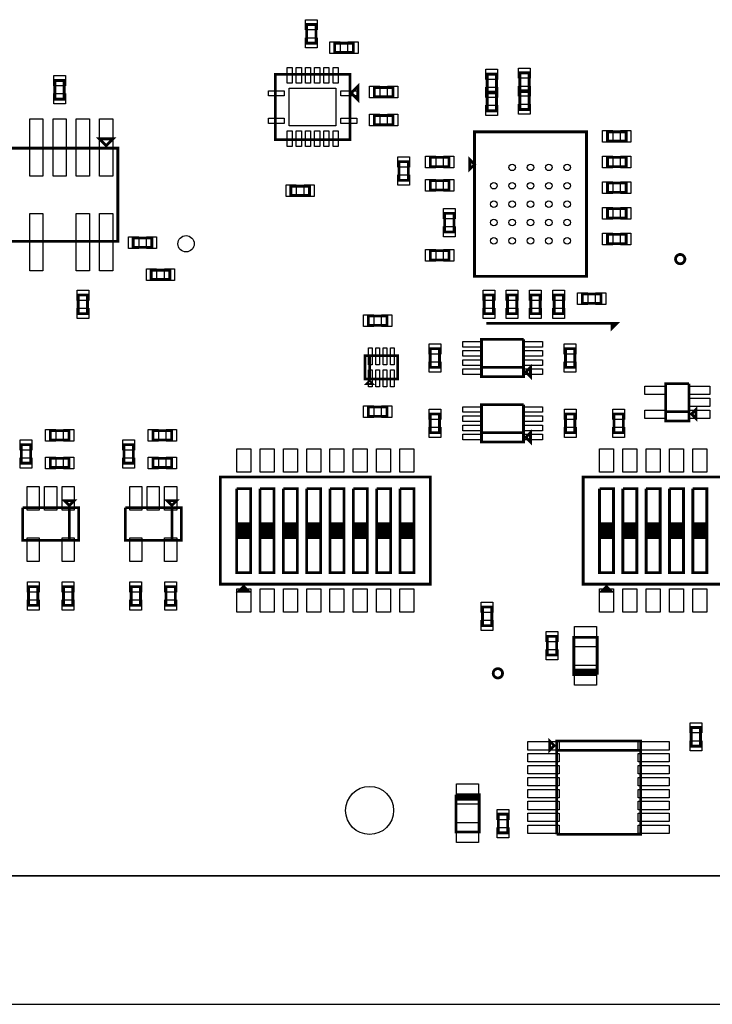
# Model space of a CAD drawing. Extents: x -205 to 7397, y 0 to 5807.
# Tile 4 of 10: x 2795 to 4280, y 0 to 2111. Entities that reach past the tile are written whole.
import ezdxf

# ---------------------------------------------------------------- set-up
doc = ezdxf.new("R2010")
doc.units = 0
for name, color, linetype in [('BG_OUTLINE', 95, 'CONTINUOUS'), ('PG_ASSEMBLY_TOP', 120, 'CONTINUOUS'), ('PIN_TOP', 140, 'CONTINUOUS')]:
    doc.layers.add(name, color=color, linetype=linetype)

msp = doc.modelspace()

# ---------------------------------------------------------------- linework, layer by layer
at = {"layer": 'BG_OUTLINE'}
msp.add_lwpolyline([(0, 275.59), (0, 0), (7000, 0), (7000, 275.59)], close=True, dxfattribs=at)
msp.add_lwpolyline([(0, 275.59), (7000, 275.59)], dxfattribs=at)
at = {"layer": 'PG_ASSEMBLY_TOP', "const_width": 6}
for points in [[(3430, 2060.59), (3430, 2100.59), (3410, 2100.59), (3410, 2060.59), (3430, 2060.59)], [(3510, 2060.59), (3470, 2060.59), (3470, 2040.59), (3510, 2040.59), (3510, 2060.59)], [(3502.7326, 1853.6768), (3342.7326, 1853.6768), (3342.7326, 1993.6768), (3502.7326, 1993.6768), (3502.7326, 1853.6768)], [(3817, 1954.1726), (3817, 1994.1726), (3797, 1994.1726), (3797, 1954.1726), (3817, 1954.1726)], [(3887, 1956.9285), (3887, 1996.9285), (3867, 1996.9285), (3867, 1956.9285), (3887, 1956.9285)], [(2870, 1980.59), (2870, 1940.59), (2890, 1940.59), (2890, 1980.59), (2870, 1980.59)], [(3520.2326, 1938.6768), (3520.2326, 1968.6768), (3505.2326, 1953.6768), (3520.2326, 1938.6768)], [(3595, 1965.59), (3555, 1965.59), (3555, 1945.59), (3595, 1945.59), (3595, 1965.59)], [(3817, 1915.59), (3817, 1955.59), (3797, 1955.59), (3797, 1915.59), (3817, 1915.59)], [(3887, 1918.3459), (3887, 1958.3459), (3867, 1958.3459), (3867, 1918.3459), (3887, 1918.3459)], [(3595, 1905.59), (3555, 1905.59), (3555, 1885.59), (3595, 1885.59), (3595, 1905.59)], [(2980, 1840.59), (2995, 1855.59), (2965, 1855.59), (2980, 1840.59)], [(3770, 1560.59), (4010, 1560.59), (4010, 1870.59), (3770, 1870.59), (3770, 1560.59)], [(4095, 1870.59), (4055, 1870.59), (4055, 1850.59), (4095, 1850.59), (4095, 1870.59)], [(3005, 1835.59), (2505, 1835.59), (2505, 1635.59), (3005, 1635.59), (3005, 1835.59)], [(3675, 1795.59), (3715, 1795.59), (3715, 1815.59), (3675, 1815.59), (3675, 1795.59)], [(3770, 1800.59), (3760, 1810.59), (3760, 1790.59), (3770, 1800.59)], [(4055, 1795.59), (4095, 1795.59), (4095, 1815.59), (4055, 1815.59), (4055, 1795.59)], [(3608, 1806.2987), (3608, 1766.2987), (3628, 1766.2987), (3628, 1806.2987), (3608, 1806.2987)], [(3376, 1734), (3416, 1734), (3416, 1754), (3376, 1754), (3376, 1734)], [(3715, 1765.59), (3675, 1765.59), (3675, 1745.59), (3715, 1745.59), (3715, 1765.59)], [(4095, 1760.59), (4055, 1760.59), (4055, 1740.59), (4095, 1740.59), (4095, 1760.59)], [(3726, 1655.59), (3726, 1695.59), (3706, 1695.59), (3706, 1655.59), (3726, 1655.59)], [(4095, 1705.59), (4055, 1705.59), (4055, 1685.59), (4095, 1685.59), (4095, 1705.59)], [(4095, 1650.59), (4055, 1650.59), (4055, 1630.59), (4095, 1630.59), (4095, 1650.59)], [(3038, 1623), (3078, 1623), (3078, 1643), (3038, 1643), (3038, 1623)], [(3675, 1595.59), (3715, 1595.59), (3715, 1615.59), (3675, 1615.59), (3675, 1595.59)], [(3116.5826, 1574), (3076.5826, 1574), (3076.5826, 1554), (3116.5826, 1554), (3116.5826, 1574)], [(2940, 1480.59), (2940, 1520.59), (2920, 1520.59), (2920, 1480.59), (2940, 1480.59)], [(3810.63, 1480.59), (3810.63, 1520.59), (3790.63, 1520.59), (3790.63, 1480.59), (3810.63, 1480.59)], [(3860.63, 1480.59), (3860.63, 1520.59), (3840.63, 1520.59), (3840.63, 1480.59), (3860.63, 1480.59)], [(3910.63, 1480.59), (3910.63, 1520.59), (3890.63, 1520.59), (3890.63, 1480.59), (3910.63, 1480.59)], [(3960.63, 1480.59), (3960.63, 1520.59), (3940.63, 1520.59), (3940.63, 1480.59), (3960.63, 1480.59)], [(4001, 1502.59), (4041, 1502.59), (4041, 1522.59), (4001, 1522.59), (4001, 1502.59)], [(3582.126, 1475.59), (3542.126, 1475.59), (3542.126, 1455.59), (3582.126, 1455.59), (3582.126, 1475.59)], [(3795, 1460), (4075, 1460), (4065, 1450), (4065, 1460)], [(3875, 1425.59), (3785, 1425.59), (3785, 1345.59), (3875, 1345.59), (3875, 1365.59), (3785, 1365.59)], [(3785, 1365.59), (3875, 1365.59), (3875, 1425.59)], [(3605, 1340.59), (3605, 1390.59), (3535, 1390.59), (3535, 1340.59), (3605, 1340.59)], [(3545, 1340.59), (3545, 1390.59)], [(3674.8425, 1405.59), (3674.8425, 1365.59), (3694.8425, 1365.59), (3694.8425, 1405.59), (3674.8425, 1405.59)], [(3985, 1365.59), (3985, 1405.59), (3965, 1405.59), (3965, 1365.59), (3985, 1365.59)], [(3880, 1355.59), (3890, 1345.59), (3890, 1365.59), (3880, 1355.59)], [(3540, 1330.59), (3550, 1330.59), (3545, 1335.59), (3540, 1330.59)], [(4230, 1330.4813), (4180, 1330.4813), (4180, 1250.4813), (4230, 1250.4813), (4230, 1270.4813), (4180, 1270.4813)], [(4180, 1270.4813), (4230, 1270.4813), (4230, 1330.4813)], [(3875, 1285.59), (3785, 1285.59), (3785, 1205.59), (3875, 1205.59), (3875, 1225.59), (3785, 1225.59)], [(3785, 1225.59), (3875, 1225.59), (3875, 1285.59)], [(3582.126, 1280.59), (3542.126, 1280.59), (3542.126, 1260.59), (3582.126, 1260.59), (3582.126, 1280.59)], [(3674.8425, 1265.59), (3674.8425, 1225.59), (3694.8425, 1225.59), (3694.8425, 1265.59), (3674.8425, 1265.59)], [(3985.1575, 1225.59), (3985.1575, 1265.59), (3965.1575, 1265.59), (3965.1575, 1225.59), (3985.1575, 1225.59)], [(4089, 1225.59), (4089, 1265.59), (4069, 1265.59), (4069, 1225.59), (4089, 1225.59)], [(4235, 1265.4813), (4245, 1255.4813), (4245, 1275.4813), (4235, 1265.4813)], [(2900.2916, 1229.708), (2860.2916, 1229.708), (2860.2916, 1209.708), (2900.2916, 1209.708), (2900.2916, 1229.708)], [(3120.2916, 1229.708), (3080.2916, 1229.708), (3080.2916, 1209.708), (3120.2916, 1209.708), (3120.2916, 1229.708)], [(3880, 1215.59), (3890, 1205.59), (3890, 1225.59), (3880, 1215.59)], [(2818.1183, 1159.9993), (2818.1183, 1199.9993), (2798.1183, 1199.9993), (2798.1183, 1159.9993), (2818.1183, 1159.9993)], [(3038.1183, 1159.9993), (3038.1183, 1199.9993), (3018.1183, 1199.9993), (3018.1183, 1159.9993), (3038.1183, 1159.9993)], [(2860.2916, 1150.708), (2900.2916, 1150.708), (2900.2916, 1170.708), (2860.2916, 1170.708), (2860.2916, 1150.708)], [(3080.2916, 1150.708), (3120.2916, 1150.708), (3120.2916, 1170.708), (3080.2916, 1170.708), (3080.2916, 1150.708)], [(3225.0001, 900.59), (3675.0001, 900.59), (3675.0001, 1130.59), (3225.0001, 1130.59), (3225.0001, 900.59)], [(4003, 900.59), (4453, 900.59), (4453, 1130.59), (4003, 1130.59), (4003, 900.59)], [(3260.0001, 1105.59), (3290.0001, 1105.59), (3290.0001, 925.59), (3260.0001, 925.59), (3260.0001, 1000.59), (3290.0001, 1000.59)], [(3290.0001, 1000.59), (3260.0001, 1000.59), (3260.0001, 1005.59), (3290.0001, 1005.59), (3290.0001, 1010.59), (3260.0001, 1010.59), (3260.0001, 1015.59), (3290.0001, 1015.59), (3290.0001, 1020.59), (3260.0001, 1020.59), (3260.0001, 995.59), (3260.0001, 1030.59), (3290.0001, 1030.59), (3290.0001, 1025.59), (3260.0001, 1025.59), (3260.0001, 1105.59)], [(3310.0001, 1105.59), (3340.0001, 1105.59), (3340.0001, 925.59), (3310.0001, 925.59), (3310.0001, 1000.59), (3340.0001, 1000.59)], [(3340.0001, 1000.59), (3310.0001, 1000.59), (3310.0001, 1005.59), (3340.0001, 1005.59), (3340.0001, 1010.59), (3310.0001, 1010.59), (3310.0001, 1015.59), (3340.0001, 1015.59), (3340.0001, 1020.59), (3310.0001, 1020.59), (3310.0001, 995.59), (3310.0001, 1030.59), (3340.0001, 1030.59), (3340.0001, 1025.59), (3310.0001, 1025.59), (3310.0001, 1105.59)], [(3360.0001, 1105.59), (3390.0001, 1105.59), (3390.0001, 925.59), (3360.0001, 925.59), (3360.0001, 1000.59), (3390.0001, 1000.59)], [(3390.0001, 1000.59), (3360.0001, 1000.59), (3360.0001, 1005.59), (3390.0001, 1005.59), (3390.0001, 1010.59), (3360.0001, 1010.59), (3360.0001, 1015.59), (3390.0001, 1015.59), (3390.0001, 1020.59), (3360.0001, 1020.59), (3360.0001, 995.59), (3360.0001, 1030.59), (3390.0001, 1030.59), (3390.0001, 1025.59), (3360.0001, 1025.59), (3360.0001, 1105.59)], [(3410.0001, 1105.59), (3440.0001, 1105.59), (3440.0001, 925.59), (3410.0001, 925.59), (3410.0001, 1000.59), (3440.0001, 1000.59)], [(3440.0001, 1000.59), (3410.0001, 1000.59), (3410.0001, 1005.59), (3440.0001, 1005.59), (3440.0001, 1010.59), (3410.0001, 1010.59), (3410.0001, 1015.59), (3440.0001, 1015.59), (3440.0001, 1020.59), (3410.0001, 1020.59), (3410.0001, 995.59), (3410.0001, 1030.59), (3440.0001, 1030.59), (3440.0001, 1025.59), (3410.0001, 1025.59), (3410.0001, 1105.59)], [(3460.0001, 1105.59), (3490.0001, 1105.59), (3490.0001, 925.59), (3460.0001, 925.59), (3460.0001, 1000.59), (3490.0001, 1000.59)], [(3490.0001, 1000.59), (3460.0001, 1000.59), (3460.0001, 1005.59), (3490.0001, 1005.59), (3490.0001, 1010.59), (3460.0001, 1010.59), (3460.0001, 1015.59), (3490.0001, 1015.59), (3490.0001, 1020.59), (3460.0001, 1020.59), (3460.0001, 995.59), (3460.0001, 1030.59), (3490.0001, 1030.59), (3490.0001, 1025.59), (3460.0001, 1025.59), (3460.0001, 1105.59)], [(3510.0001, 1105.59), (3540.0001, 1105.59), (3540.0001, 925.59), (3510.0001, 925.59), (3510.0001, 1000.59), (3540.0001, 1000.59)], [(3540.0001, 1000.59), (3510.0001, 1000.59), (3510.0001, 1005.59), (3540.0001, 1005.59), (3540.0001, 1010.59), (3510.0001, 1010.59), (3510.0001, 1015.59), (3540.0001, 1015.59), (3540.0001, 1020.59), (3510.0001, 1020.59), (3510.0001, 995.59), (3510.0001, 1030.59), (3540.0001, 1030.59), (3540.0001, 1025.59), (3510.0001, 1025.59), (3510.0001, 1105.59)], [(3560.0001, 1105.59), (3590.0001, 1105.59), (3590.0001, 925.59), (3560.0001, 925.59), (3560.0001, 1000.59), (3590.0001, 1000.59)], [(3590.0001, 1000.59), (3560.0001, 1000.59), (3560.0001, 1005.59), (3590.0001, 1005.59), (3590.0001, 1010.59), (3560.0001, 1010.59), (3560.0001, 1015.59), (3590.0001, 1015.59), (3590.0001, 1020.59), (3560.0001, 1020.59), (3560.0001, 995.59), (3560.0001, 1030.59), (3590.0001, 1030.59), (3590.0001, 1025.59), (3560.0001, 1025.59), (3560.0001, 1105.59)], [(3610.0001, 1105.59), (3640.0001, 1105.59), (3640.0001, 925.59), (3610.0001, 925.59), (3610.0001, 1000.59), (3640.0001, 1000.59)], [(3640.0001, 1000.59), (3610.0001, 1000.59), (3610.0001, 1005.59), (3640.0001, 1005.59), (3640.0001, 1010.59), (3610.0001, 1010.59), (3610.0001, 1015.59), (3640.0001, 1015.59), (3640.0001, 1020.59), (3610.0001, 1020.59), (3610.0001, 995.59), (3610.0001, 1030.59), (3640.0001, 1030.59), (3640.0001, 1025.59), (3610.0001, 1025.59), (3610.0001, 1105.59)], [(4038, 1105.59), (4068, 1105.59), (4068, 925.59), (4038, 925.59), (4038, 1000.59), (4068, 1000.59)], [(4068, 1000.59), (4038, 1000.59), (4038, 1005.59), (4068, 1005.59), (4068, 1010.59), (4038, 1010.59), (4038, 1015.59), (4068, 1015.59), (4068, 1020.59), (4038, 1020.59), (4038, 995.59), (4038, 1030.59), (4068, 1030.59), (4068, 1025.59), (4038, 1025.59), (4038, 1105.59)], [(4088, 1105.59), (4118, 1105.59), (4118, 925.59), (4088, 925.59), (4088, 1000.59), (4118, 1000.59)], [(4118, 1000.59), (4088, 1000.59), (4088, 1005.59), (4118, 1005.59), (4118, 1010.59), (4088, 1010.59), (4088, 1015.59), (4118, 1015.59), (4118, 1020.59), (4088, 1020.59), (4088, 995.59), (4088, 1030.59), (4118, 1030.59), (4118, 1025.59), (4088, 1025.59), (4088, 1105.59)], [(4138, 1105.59), (4168, 1105.59), (4168, 925.59), (4138, 925.59), (4138, 1000.59), (4168, 1000.59)], [(4168, 1000.59), (4138, 1000.59), (4138, 1005.59), (4168, 1005.59), (4168, 1010.59), (4138, 1010.59), (4138, 1015.59), (4168, 1015.59), (4168, 1020.59), (4138, 1020.59), (4138, 995.59), (4138, 1030.59), (4168, 1030.59), (4168, 1025.59), (4138, 1025.59), (4138, 1105.59)], [(4188, 1105.59), (4218, 1105.59), (4218, 925.59), (4188, 925.59), (4188, 1000.59), (4218, 1000.59)], [(4218, 1000.59), (4188, 1000.59), (4188, 1005.59), (4218, 1005.59), (4218, 1010.59), (4188, 1010.59), (4188, 1015.59), (4218, 1015.59), (4218, 1020.59), (4188, 1020.59), (4188, 995.59), (4188, 1030.59), (4218, 1030.59), (4218, 1025.59), (4188, 1025.59), (4188, 1105.59)], [(4238, 1105.59), (4268, 1105.59), (4268, 925.59), (4238, 925.59), (4238, 1000.59), (4268, 1000.59)], [(4268, 1000.59), (4238, 1000.59), (4238, 1005.59), (4268, 1005.59), (4268, 1010.59), (4238, 1010.59), (4238, 1015.59), (4268, 1015.59), (4268, 1020.59), (4238, 1020.59), (4238, 995.59), (4238, 1030.59), (4268, 1030.59), (4268, 1025.59), (4238, 1025.59), (4238, 1105.59)], [(2901.0003, 1069.59), (2911.0003, 1079.59), (2891.0003, 1079.59), (2901.0003, 1069.59)], [(3121.0003, 1069.59), (3131.0003, 1079.59), (3111.0003, 1079.59), (3121.0003, 1069.59)], [(2801.0003, 1064.59), (2801.0003, 994.59), (2921.0003, 994.59), (2921.0003, 1064.59), (2901.0003, 1064.59), (2901.0003, 994.59)], [(2901.0003, 994.59), (2901.0003, 1064.59), (2801.0003, 1064.59)], [(3021.0003, 1064.59), (3021.0003, 994.59), (3141.0003, 994.59), (3141.0003, 1064.59), (3121.0003, 1064.59), (3121.0003, 994.59)], [(3121.0003, 994.59), (3121.0003, 1064.59), (3021.0003, 1064.59)], [(2833.5983, 855.2987), (2833.5983, 895.2987), (2813.5983, 895.2987), (2813.5983, 855.2987), (2833.5983, 855.2987)], [(2908.4023, 855.2987), (2908.4023, 895.2987), (2888.4023, 895.2987), (2888.4023, 855.2987), (2908.4023, 855.2987)], [(3053.5983, 855.2987), (3053.5983, 895.2987), (3033.5983, 895.2987), (3033.5983, 855.2987), (3053.5983, 855.2987)], [(3128.4023, 855.2987), (3128.4023, 895.2987), (3108.4023, 895.2987), (3108.4023, 855.2987), (3128.4023, 855.2987)], [(3275.0001, 895.59), (3265.0001, 885.59), (3285.0001, 885.59), (3275.0001, 895.59)], [(4053, 895.59), (4043, 885.59), (4063, 885.59), (4053, 895.59)], [(3787, 851.59), (3787, 811.59), (3807, 811.59), (3807, 851.59), (3787, 851.59)], [(3926, 788.9287), (3926, 748.9287), (3946, 748.9287), (3946, 788.9287), (3926, 788.9287)], [(4033, 706.8815), (4033, 786.8815), (3983, 786.8815), (3983, 711.8815)], [(3983, 711.8815), (3983, 716.8815), (4033, 716.8815), (4033, 711.8815), (3983, 711.8815), (3983, 706.8815), (4033, 706.8815)], [(4234.5668, 593.4481), (4234.5668, 553.4481), (4254.5668, 553.4481), (4254.5668, 593.4481), (4234.5668, 593.4481)], [(3941, 554.59), (3931, 564.59), (3931, 544.59), (3941, 554.59)], [(3946, 364.59), (4126, 364.59), (4126, 564.59), (3946, 564.59), (3946, 544.59), (4126, 544.59)], [(4126, 544.59), (3946, 544.59), (3946, 364.59)], [(3780, 444.5585), (3780, 439.5585), (3730, 439.5585), (3730, 444.5585), (3780, 444.5585), (3780, 449.5585), (3730, 449.5585)], [(3730, 449.5585), (3730, 369.5585), (3780, 369.5585), (3780, 444.5585)], [(3841, 367.5113), (3841, 407.5113), (3821, 407.5113), (3821, 367.5113), (3841, 367.5113)]]:
    msp.add_lwpolyline(points, dxfattribs=at)
for points in [[(4221, 1597.59, 1), (4201, 1597.59, 1), (4221, 1597.59)], [(3830, 709.59, 1), (3810, 709.59, 1), (3830, 709.59)]]:
    msp.add_lwpolyline(points, format="xyb", dxfattribs=at)
at = {"layer": 'PIN_TOP'}
for points in [[(3432.5, 2088.8813), (3407.5, 2088.8813), (3407.5, 2110.8813), (3432.5, 2110.8813)], [(3432.5, 2050.2987), (3407.5, 2050.2987), (3407.5, 2072.2987), (3432.5, 2072.2987)], [(3481.7087, 2063.09), (3481.7087, 2038.09), (3459.7087, 2038.09), (3459.7087, 2063.09)], [(3520.2913, 2063.09), (3520.2913, 2038.09), (3498.2913, 2038.09), (3498.2913, 2063.09)], [(3368.0201, 2008.59), (3379.0201, 2008.59), (3379.0201, 1974.59), (3368.0201, 1974.59)], [(3387.7051, 2008.59), (3398.7051, 2008.59), (3398.7051, 1974.59), (3387.7051, 1974.59)], [(3407.3901, 2008.59), (3418.3901, 2008.59), (3418.3901, 1974.59), (3407.3901, 1974.59)], [(3427.0751, 2008.59), (3438.0751, 2008.59), (3438.0751, 1974.59), (3427.0751, 1974.59)], [(3446.7601, 2008.59), (3457.7601, 2008.59), (3457.7601, 1974.59), (3446.7601, 1974.59)], [(3466.4451, 2008.59), (3477.4451, 2008.59), (3477.4451, 1974.59), (3466.4451, 1974.59)], [(3889.5, 1985.2198), (3864.5, 1985.2198), (3864.5, 2007.2198), (3889.5, 2007.2198)], [(2867.5, 1990.8813), (2892.5, 1990.8813), (2892.5, 1968.8813), (2867.5, 1968.8813)], [(3819.5, 1982.4639), (3794.5, 1982.4639), (3794.5, 2004.4639), (3819.5, 2004.4639)], [(3472.7326, 1964.1768), (3472.7326, 1883.1768), (3372.7326, 1883.1768), (3372.7326, 1964.1768)], [(3566.7087, 1968.09), (3566.7087, 1943.09), (3544.7087, 1943.09), (3544.7087, 1968.09)], [(3605.2913, 1968.09), (3605.2913, 1943.09), (3583.2913, 1943.09), (3583.2913, 1968.09)], [(3819.5, 1943.8813), (3794.5, 1943.8813), (3794.5, 1965.8813), (3819.5, 1965.8813)], [(3819.5, 1943.8813), (3794.5, 1943.8813), (3794.5, 1965.8813), (3819.5, 1965.8813)], [(3889.5, 1946.6372), (3864.5, 1946.6372), (3864.5, 1968.6372), (3889.5, 1968.6372)], [(3889.5, 1946.6372), (3864.5, 1946.6372), (3864.5, 1968.6372), (3889.5, 1968.6372)], [(2867.5, 1952.2987), (2892.5, 1952.2987), (2892.5, 1930.2987), (2867.5, 1930.2987)], [(3361.9768, 1958.7043), (3361.9768, 1947.7043), (3327.9768, 1947.7043), (3327.9768, 1958.7043)], [(3517.4884, 1958.7043), (3517.4884, 1947.7043), (3483.4884, 1947.7043), (3483.4884, 1958.7043)], [(3819.5, 1905.2987), (3794.5, 1905.2987), (3794.5, 1927.2987), (3819.5, 1927.2987)], [(3889.5, 1908.0546), (3864.5, 1908.0546), (3864.5, 1930.0546), (3889.5, 1930.0546)], [(3566.7087, 1908.09), (3566.7087, 1883.09), (3544.7087, 1883.09), (3544.7087, 1908.09)], [(3605.2913, 1908.09), (3605.2913, 1883.09), (3583.2913, 1883.09), (3583.2913, 1908.09)], [(2844, 1898.5662), (2844, 1775.5662), (2816, 1775.5662), (2816, 1898.5662)], [(2894, 1898.5662), (2894, 1775.5662), (2866, 1775.5662), (2866, 1898.5662)], [(2944, 1898.5662), (2944, 1775.5662), (2916, 1775.5662), (2916, 1898.5662)], [(2994, 1898.5662), (2994, 1775.5662), (2966, 1775.5662), (2966, 1898.5662)], [(3361.9768, 1899.6493), (3361.9768, 1888.6493), (3327.9768, 1888.6493), (3327.9768, 1899.6493)], [(3517.4884, 1899.6493), (3517.4884, 1888.6493), (3483.4884, 1888.6493), (3483.4884, 1899.6493)], [(3368.0201, 1872.7636), (3379.0201, 1872.7636), (3379.0201, 1838.7636), (3368.0201, 1838.7636)], [(3387.7051, 1872.7636), (3398.7051, 1872.7636), (3398.7051, 1838.7636), (3387.7051, 1838.7636)], [(3407.3901, 1872.7636), (3418.3901, 1872.7636), (3418.3901, 1838.7636), (3407.3901, 1838.7636)], [(3427.0751, 1872.7636), (3438.0751, 1872.7636), (3438.0751, 1838.7636), (3427.0751, 1838.7636)], [(3446.7601, 1872.7636), (3457.7601, 1872.7636), (3457.7601, 1838.7636), (3446.7601, 1838.7636)], [(3466.4451, 1872.7636), (3477.4451, 1872.7636), (3477.4451, 1838.7636), (3466.4451, 1838.7636)], [(4066.7087, 1873.09), (4066.7087, 1848.09), (4044.7087, 1848.09), (4044.7087, 1873.09)], [(4105.2913, 1873.09), (4105.2913, 1848.09), (4083.2913, 1848.09), (4083.2913, 1873.09)], [(3605.5, 1816.59), (3630.5, 1816.59), (3630.5, 1794.59), (3605.5, 1794.59)], [(3664.7087, 1793.09), (3664.7087, 1818.09), (3686.7087, 1818.09), (3686.7087, 1793.09)], [(3703.2913, 1793.09), (3703.2913, 1818.09), (3725.2913, 1818.09), (3725.2913, 1793.09)], [(4044.7087, 1793.09), (4044.7087, 1818.09), (4066.7087, 1818.09), (4066.7087, 1793.09)], [(4083.2913, 1793.09), (4083.2913, 1818.09), (4105.2913, 1818.09), (4105.2913, 1793.09)], [(3605.5, 1778.0074), (3630.5, 1778.0074), (3630.5, 1756.0074), (3605.5, 1756.0074)], [(3365.7087, 1731.5), (3365.7087, 1756.5), (3387.7087, 1756.5), (3387.7087, 1731.5)], [(3404.2913, 1731.5), (3404.2913, 1756.5), (3426.2913, 1756.5), (3426.2913, 1731.5)], [(3686.7087, 1768.09), (3686.7087, 1743.09), (3664.7087, 1743.09), (3664.7087, 1768.09)], [(3725.2913, 1768.09), (3725.2913, 1743.09), (3703.2913, 1743.09), (3703.2913, 1768.09)], [(4066.7087, 1763.09), (4066.7087, 1738.09), (4044.7087, 1738.09), (4044.7087, 1763.09)], [(4105.2913, 1763.09), (4105.2913, 1738.09), (4083.2913, 1738.09), (4083.2913, 1763.09)], [(2844, 1695.6138), (2844, 1572.6138), (2816, 1572.6138), (2816, 1695.6138)], [(2944, 1695.6138), (2944, 1572.6138), (2916, 1572.6138), (2916, 1695.6138)], [(2994, 1695.6138), (2994, 1572.6138), (2966, 1572.6138), (2966, 1695.6138)], [(3728.5, 1683.8813), (3703.5, 1683.8813), (3703.5, 1705.8813), (3728.5, 1705.8813)], [(4066.7087, 1708.09), (4066.7087, 1683.09), (4044.7087, 1683.09), (4044.7087, 1708.09)], [(4105.2913, 1708.09), (4105.2913, 1683.09), (4083.2913, 1683.09), (4083.2913, 1708.09)], [(3728.5, 1645.2987), (3703.5, 1645.2987), (3703.5, 1667.2987), (3728.5, 1667.2987)], [(4066.7087, 1653.09), (4066.7087, 1628.09), (4044.7087, 1628.09), (4044.7087, 1653.09)], [(4105.2913, 1653.09), (4105.2913, 1628.09), (4083.2913, 1628.09), (4083.2913, 1653.09)], [(3027.7087, 1620.5), (3027.7087, 1645.5), (3049.7087, 1645.5), (3049.7087, 1620.5)], [(3066.2913, 1620.5), (3066.2913, 1645.5), (3088.2913, 1645.5), (3088.2913, 1620.5)], [(3664.7087, 1593.09), (3664.7087, 1618.09), (3686.7087, 1618.09), (3686.7087, 1593.09)], [(3703.2913, 1593.09), (3703.2913, 1618.09), (3725.2913, 1618.09), (3725.2913, 1593.09)], [(3088.2913, 1576.5), (3088.2913, 1551.5), (3066.2913, 1551.5), (3066.2913, 1576.5)], [(3126.8739, 1576.5), (3126.8739, 1551.5), (3104.8739, 1551.5), (3104.8739, 1576.5)], [(2942.5, 1508.8813), (2917.5, 1508.8813), (2917.5, 1530.8813), (2942.5, 1530.8813)], [(3813.13, 1508.8813), (3788.13, 1508.8813), (3788.13, 1530.8813), (3813.13, 1530.8813)], [(3863.13, 1508.8813), (3838.13, 1508.8813), (3838.13, 1530.8813), (3863.13, 1530.8813)], [(3913.13, 1508.8813), (3888.13, 1508.8813), (3888.13, 1530.8813), (3913.13, 1530.8813)], [(3963.13, 1508.8813), (3938.13, 1508.8813), (3938.13, 1530.8813), (3963.13, 1530.8813)], [(3990.7087, 1500.09), (3990.7087, 1525.09), (4012.7087, 1525.09), (4012.7087, 1500.09)], [(4029.2913, 1500.09), (4029.2913, 1525.09), (4051.2913, 1525.09), (4051.2913, 1500.09)], [(2942.5, 1470.2987), (2917.5, 1470.2987), (2917.5, 1492.2987), (2942.5, 1492.2987)], [(3553.8347, 1478.09), (3553.8347, 1453.09), (3531.8347, 1453.09), (3531.8347, 1478.09)], [(3592.4173, 1478.09), (3592.4173, 1453.09), (3570.4173, 1453.09), (3570.4173, 1478.09)], [(3813.13, 1470.2987), (3788.13, 1470.2987), (3788.13, 1492.2987), (3813.13, 1492.2987)], [(3863.13, 1470.2987), (3838.13, 1470.2987), (3838.13, 1492.2987), (3863.13, 1492.2987)], [(3913.13, 1470.2987), (3888.13, 1470.2987), (3888.13, 1492.2987), (3913.13, 1492.2987)], [(3963.13, 1470.2987), (3938.13, 1470.2987), (3938.13, 1492.2987), (3963.13, 1492.2987)], [(3672.3425, 1415.8813), (3697.3425, 1415.8813), (3697.3425, 1393.8813), (3672.3425, 1393.8813)], [(3785.5395, 1421.1175), (3785.5395, 1409.1175), (3744.5395, 1409.1175), (3744.5395, 1421.1175)], [(3915.4605, 1421.1175), (3915.4605, 1409.1175), (3874.4605, 1409.1175), (3874.4605, 1421.1175)], [(3987.5, 1393.8813), (3962.5, 1393.8813), (3962.5, 1415.8813), (3987.5, 1415.8813)], [(3550.378, 1370.712), (3542.378, 1370.712), (3542.378, 1407.712), (3550.378, 1407.712)], [(3566.126, 1370.712), (3558.126, 1370.712), (3558.126, 1407.712), (3566.126, 1407.712)], [(3581.874, 1370.712), (3573.874, 1370.712), (3573.874, 1407.712), (3581.874, 1407.712)], [(3597.622, 1370.712), (3589.622, 1370.712), (3589.622, 1407.712), (3597.622, 1407.712)], [(3785.5395, 1401.4325), (3785.5395, 1389.4325), (3744.5395, 1389.4325), (3744.5395, 1401.4325)], [(3915.4605, 1401.4325), (3915.4605, 1389.4325), (3874.4605, 1389.4325), (3874.4605, 1401.4325)], [(3672.3425, 1377.2987), (3697.3425, 1377.2987), (3697.3425, 1355.2987), (3672.3425, 1355.2987)], [(3785.5395, 1381.7475), (3785.5395, 1369.7475), (3744.5395, 1369.7475), (3744.5395, 1381.7475)], [(3915.4605, 1381.7475), (3915.4605, 1369.7475), (3874.4605, 1369.7475), (3874.4605, 1381.7475)], [(3987.5, 1355.2987), (3962.5, 1355.2987), (3962.5, 1377.2987), (3987.5, 1377.2987)], [(3550.378, 1323.468), (3542.378, 1323.468), (3542.378, 1360.468), (3550.378, 1360.468)], [(3566.126, 1323.468), (3558.126, 1323.468), (3558.126, 1360.468), (3566.126, 1360.468)], [(3581.874, 1323.468), (3573.874, 1323.468), (3573.874, 1360.468), (3581.874, 1360.468)], [(3597.622, 1323.468), (3589.622, 1323.468), (3589.622, 1360.468), (3597.622, 1360.468)], [(3785.5395, 1362.0625), (3785.5395, 1350.0625), (3744.5395, 1350.0625), (3744.5395, 1362.0625)], [(3915.4605, 1362.0625), (3915.4605, 1350.0625), (3874.4605, 1350.0625), (3874.4605, 1362.0625)], [(4180.3, 1325.0813), (4180.3, 1307.0813), (4135.3, 1307.0813), (4135.3, 1325.0813)], [(4274.7, 1325.0813), (4274.7, 1307.0813), (4229.7, 1307.0813), (4229.7, 1325.0813)], [(4274.7, 1299.4813), (4274.7, 1281.4813), (4229.7, 1281.4813), (4229.7, 1299.4813)], [(3553.8347, 1283.09), (3553.8347, 1258.09), (3531.8347, 1258.09), (3531.8347, 1283.09)], [(3592.4173, 1283.09), (3592.4173, 1258.09), (3570.4173, 1258.09), (3570.4173, 1283.09)], [(3672.3425, 1275.8813), (3697.3425, 1275.8813), (3697.3425, 1253.8813), (3672.3425, 1253.8813)], [(3785.5395, 1281.1175), (3785.5395, 1269.1175), (3744.5395, 1269.1175), (3744.5395, 1281.1175)], [(3915.4605, 1281.1175), (3915.4605, 1269.1175), (3874.4605, 1269.1175), (3874.4605, 1281.1175)], [(3987.6575, 1253.8813), (3962.6575, 1253.8813), (3962.6575, 1275.8813), (3987.6575, 1275.8813)], [(4091.5, 1253.8813), (4066.5, 1253.8813), (4066.5, 1275.8813), (4091.5, 1275.8813)], [(4180.3, 1273.8813), (4180.3, 1255.8813), (4135.3, 1255.8813), (4135.3, 1273.8813)], [(4274.7, 1273.8813), (4274.7, 1255.8813), (4229.7, 1255.8813), (4229.7, 1273.8813)], [(3785.5395, 1261.4325), (3785.5395, 1249.4325), (3744.5395, 1249.4325), (3744.5395, 1261.4325)], [(3915.4605, 1261.4325), (3915.4605, 1249.4325), (3874.4605, 1249.4325), (3874.4605, 1261.4325)], [(2872.0003, 1232.208), (2872.0003, 1207.208), (2850.0003, 1207.208), (2850.0003, 1232.208)], [(2910.5829, 1232.208), (2910.5829, 1207.208), (2888.5829, 1207.208), (2888.5829, 1232.208)], [(3092.0003, 1232.208), (3092.0003, 1207.208), (3070.0003, 1207.208), (3070.0003, 1232.208)], [(3130.5829, 1232.208), (3130.5829, 1207.208), (3108.5829, 1207.208), (3108.5829, 1232.208)], [(3672.3425, 1237.2987), (3697.3425, 1237.2987), (3697.3425, 1215.2987), (3672.3425, 1215.2987)], [(3785.5395, 1241.7475), (3785.5395, 1229.7475), (3744.5395, 1229.7475), (3744.5395, 1241.7475)], [(3915.4605, 1241.7475), (3915.4605, 1229.7475), (3874.4605, 1229.7475), (3874.4605, 1241.7475)], [(3987.6575, 1215.2987), (3962.6575, 1215.2987), (3962.6575, 1237.2987), (3987.6575, 1237.2987)], [(4091.5, 1215.2987), (4066.5, 1215.2987), (4066.5, 1237.2987), (4091.5, 1237.2987)], [(2820.6183, 1188.2906), (2795.6183, 1188.2906), (2795.6183, 1210.2906), (2820.6183, 1210.2906)], [(3040.6183, 1188.2906), (3015.6183, 1188.2906), (3015.6183, 1210.2906), (3040.6183, 1210.2906)], [(3785.5395, 1222.0625), (3785.5395, 1210.0625), (3744.5395, 1210.0625), (3744.5395, 1222.0625)], [(3915.4605, 1222.0625), (3915.4605, 1210.0625), (3874.4605, 1210.0625), (3874.4605, 1222.0625)], [(3260.0005, 1140.5897), (3260.0005, 1190.5897), (3290.0005, 1190.5897), (3290.0005, 1140.5897)], [(3310.0004, 1140.5897), (3310.0004, 1190.5897), (3340.0004, 1190.5897), (3340.0004, 1140.5897)], [(3360.0003, 1140.5897), (3360.0003, 1190.5897), (3390.0003, 1190.5897), (3390.0003, 1140.5897)], [(3410.0002, 1140.5897), (3410.0002, 1190.5897), (3440.0002, 1190.5897), (3440.0002, 1140.5897)], [(3460.0001, 1140.5897), (3460.0001, 1190.5897), (3490.0001, 1190.5897), (3490.0001, 1140.5897)], [(3510, 1140.5897), (3510, 1190.5897), (3540, 1190.5897), (3540, 1140.5897)], [(3559.9999, 1140.5897), (3559.9999, 1190.5897), (3589.9999, 1190.5897), (3589.9999, 1140.5897)], [(3609.9998, 1140.5897), (3609.9998, 1190.5897), (3639.9998, 1190.5897), (3639.9998, 1140.5897)], [(4038.0004, 1140.5897), (4038.0004, 1190.5897), (4068.0004, 1190.5897), (4068.0004, 1140.5897)], [(4088.0003, 1140.5897), (4088.0003, 1190.5897), (4118.0003, 1190.5897), (4118.0003, 1140.5897)], [(4138.0002, 1140.5897), (4138.0002, 1190.5897), (4168.0002, 1190.5897), (4168.0002, 1140.5897)], [(4188.0001, 1140.5897), (4188.0001, 1190.5897), (4218.0001, 1190.5897), (4218.0001, 1140.5897)], [(4238, 1140.5897), (4238, 1190.5897), (4268, 1190.5897), (4268, 1140.5897)], [(2820.6183, 1149.708), (2795.6183, 1149.708), (2795.6183, 1171.708), (2820.6183, 1171.708)], [(2850.0003, 1148.208), (2850.0003, 1173.208), (2872.0003, 1173.208), (2872.0003, 1148.208)], [(2888.5829, 1148.208), (2888.5829, 1173.208), (2910.5829, 1173.208), (2910.5829, 1148.208)], [(3040.6183, 1149.708), (3015.6183, 1149.708), (3015.6183, 1171.708), (3040.6183, 1171.708)], [(3070.0003, 1148.208), (3070.0003, 1173.208), (3092.0003, 1173.208), (3092.0003, 1148.208)], [(3108.5829, 1148.208), (3108.5829, 1173.208), (3130.5829, 1173.208), (3130.5829, 1148.208)], [(2810.5983, 1110.208), (2836.5983, 1110.208), (2836.5983, 1059.208), (2810.5983, 1059.208)], [(2848.0003, 1110.208), (2874.0003, 1110.208), (2874.0003, 1059.208), (2848.0003, 1059.208)], [(2885.4023, 1110.208), (2911.4023, 1110.208), (2911.4023, 1059.208), (2885.4023, 1059.208)], [(3030.5983, 1110.208), (3056.5983, 1110.208), (3056.5983, 1059.208), (3030.5983, 1059.208)], [(3068.0003, 1110.208), (3094.0003, 1110.208), (3094.0003, 1059.208), (3068.0003, 1059.208)], [(3105.4023, 1110.208), (3131.4023, 1110.208), (3131.4023, 1059.208), (3105.4023, 1059.208)], [(2810.5983, 999.972), (2836.5983, 999.972), (2836.5983, 948.972), (2810.5983, 948.972)], [(2885.4023, 999.972), (2911.4023, 999.972), (2911.4023, 948.972), (2885.4023, 948.972)], [(3030.5983, 999.972), (3056.5983, 999.972), (3056.5983, 948.972), (3030.5983, 948.972)], [(3105.4023, 999.972), (3131.4023, 999.972), (3131.4023, 948.972), (3105.4023, 948.972)], [(2836.0983, 883.59), (2811.0983, 883.59), (2811.0983, 905.59), (2836.0983, 905.59)], [(2910.9023, 883.59), (2885.9023, 883.59), (2885.9023, 905.59), (2910.9023, 905.59)], [(3056.0983, 883.59), (3031.0983, 883.59), (3031.0983, 905.59), (3056.0983, 905.59)], [(3130.9023, 883.59), (3105.9023, 883.59), (3105.9023, 905.59), (3130.9023, 905.59)], [(3260.0004, 840.5903), (3260.0004, 890.5903), (3290.0004, 890.5903), (3290.0004, 840.5903)], [(3310.0003, 840.5903), (3310.0003, 890.5903), (3340.0003, 890.5903), (3340.0003, 840.5903)], [(3360.0002, 840.5903), (3360.0002, 890.5903), (3390.0002, 890.5903), (3390.0002, 840.5903)], [(3410.0001, 840.5903), (3410.0001, 890.5903), (3440.0001, 890.5903), (3440.0001, 840.5903)], [(3460, 840.5903), (3460, 890.5903), (3490, 890.5903), (3490, 840.5903)], [(3509.9999, 840.5903), (3509.9999, 890.5903), (3539.9999, 890.5903), (3539.9999, 840.5903)], [(3559.9998, 840.5903), (3559.9998, 890.5903), (3589.9998, 890.5903), (3589.9998, 840.5903)], [(3609.9997, 840.5903), (3609.9997, 890.5903), (3639.9997, 890.5903), (3639.9997, 840.5903)], [(4038.0003, 840.5903), (4038.0003, 890.5903), (4068.0003, 890.5903), (4068.0003, 840.5903)], [(4088.0002, 840.5903), (4088.0002, 890.5903), (4118.0002, 890.5903), (4118.0002, 840.5903)], [(4138.0001, 840.5903), (4138.0001, 890.5903), (4168.0001, 890.5903), (4168.0001, 840.5903)], [(4188, 840.5903), (4188, 890.5903), (4218, 890.5903), (4218, 840.5903)], [(4237.9999, 840.5903), (4237.9999, 890.5903), (4267.9999, 890.5903), (4267.9999, 840.5903)], [(2836.0983, 845.0074), (2811.0983, 845.0074), (2811.0983, 867.0074), (2836.0983, 867.0074)], [(2910.9023, 845.0074), (2885.9023, 845.0074), (2885.9023, 867.0074), (2910.9023, 867.0074)], [(3056.0983, 845.0074), (3031.0983, 845.0074), (3031.0983, 867.0074), (3056.0983, 867.0074)], [(3130.9023, 845.0074), (3105.9023, 845.0074), (3105.9023, 867.0074), (3130.9023, 867.0074)], [(3784.5, 861.8813), (3809.5, 861.8813), (3809.5, 839.8813), (3784.5, 839.8813)], [(3784.5, 823.2987), (3809.5, 823.2987), (3809.5, 801.2987), (3784.5, 801.2987)], [(4031.5, 809.72), (4031.5, 766.72), (3984.5, 766.72), (3984.5, 809.72)], [(3923.5, 799.22), (3948.5, 799.22), (3948.5, 777.22), (3923.5, 777.22)], [(3923.5, 760.6374), (3948.5, 760.6374), (3948.5, 738.6374), (3923.5, 738.6374)], [(4031.5, 727.043), (4031.5, 684.043), (3984.5, 684.043), (3984.5, 727.043)], [(4232.0668, 603.7394), (4257.0668, 603.7394), (4257.0668, 581.7394), (4232.0668, 581.7394)], [(3884.39, 545.1568), (3884.39, 563.1568), (3951.39, 563.1568), (3951.39, 545.1568)], [(4120.61, 545.1568), (4120.61, 563.1568), (4187.61, 563.1568), (4187.61, 545.1568)], [(4232.0668, 565.1568), (4257.0668, 565.1568), (4257.0668, 543.1568), (4232.0668, 543.1568)], [(3884.39, 519.5662), (3884.39, 537.5662), (3951.39, 537.5662), (3951.39, 519.5662)], [(4120.61, 519.5663), (4120.61, 537.5663), (4187.61, 537.5663), (4187.61, 519.5663)], [(3884.39, 493.9758), (3884.39, 511.9758), (3951.39, 511.9758), (3951.39, 493.9758)], [(4120.61, 493.9758), (4120.61, 511.9758), (4187.61, 511.9758), (4187.61, 493.9758)], [(3884.39, 468.3853), (3884.39, 486.3853), (3951.39, 486.3853), (3951.39, 468.3853)], [(4120.61, 468.3853), (4120.61, 486.3853), (4187.61, 486.3853), (4187.61, 468.3853)], [(3731.5, 429.397), (3731.5, 472.397), (3778.5, 472.397), (3778.5, 429.397)], [(3884.39, 442.7948), (3884.39, 460.7948), (3951.39, 460.7948), (3951.39, 442.7948)], [(4120.61, 442.7948), (4120.61, 460.7948), (4187.61, 460.7948), (4187.61, 442.7948)], [(3884.39, 417.2043), (3884.39, 435.2043), (3951.39, 435.2043), (3951.39, 417.2043)], [(4120.61, 417.2043), (4120.61, 435.2043), (4187.61, 435.2043), (4187.61, 417.2043)], [(3843.5, 395.8026), (3818.5, 395.8026), (3818.5, 417.8026), (3843.5, 417.8026)], [(3884.39, 391.6138), (3884.39, 409.6138), (3951.39, 409.6138), (3951.39, 391.6138)], [(4120.61, 391.6138), (4120.61, 409.6138), (4187.61, 409.6138), (4187.61, 391.6138)], [(3731.5, 346.72), (3731.5, 389.72), (3778.5, 389.72), (3778.5, 346.72)], [(3884.39, 366.0233), (3884.39, 384.0233), (3951.39, 384.0233), (3951.39, 366.0233)], [(4120.61, 366.0233), (4120.61, 384.0233), (4187.61, 384.0233), (4187.61, 366.0233)], [(3843.5, 357.22), (3818.5, 357.22), (3818.5, 379.22), (3843.5, 379.22)]]:
    msp.add_lwpolyline(points, close=True, dxfattribs=at)
for centre, radius in [((3850.63, 1794.33), 7), ((3890, 1794.33), 7), ((3929.37, 1794.33), 7), ((3968.74, 1794.33), 7), ((3811.26, 1754.96), 7), ((3850.63, 1754.96), 7), ((3890, 1754.96), 7), ((3929.37, 1754.96), 7), ((3968.74, 1754.96), 7), ((3811.26, 1715.59), 7), ((3850.63, 1715.59), 7), ((3890, 1715.59), 7), ((3929.37, 1715.59), 7), ((3968.74, 1715.59), 7), ((3811.26, 1676.22), 7), ((3850.63, 1676.22), 7), ((3890, 1676.22), 7), ((3929.37, 1676.22), 7), ((3968.74, 1676.22), 7), ((3151.2591, 1630.4721), 17.5), ((3811.26, 1636.85), 7), ((3850.63, 1636.85), 7), ((3890, 1636.85), 7), ((3929.37, 1636.85), 7), ((3968.74, 1636.85), 7), ((4211, 1597.59), 9), ((3820, 709.59), 9), ((3545, 415.59), 51.5)]:
    msp.add_circle(centre, radius, dxfattribs=at)

doc.saveas('drawing.dxf')
